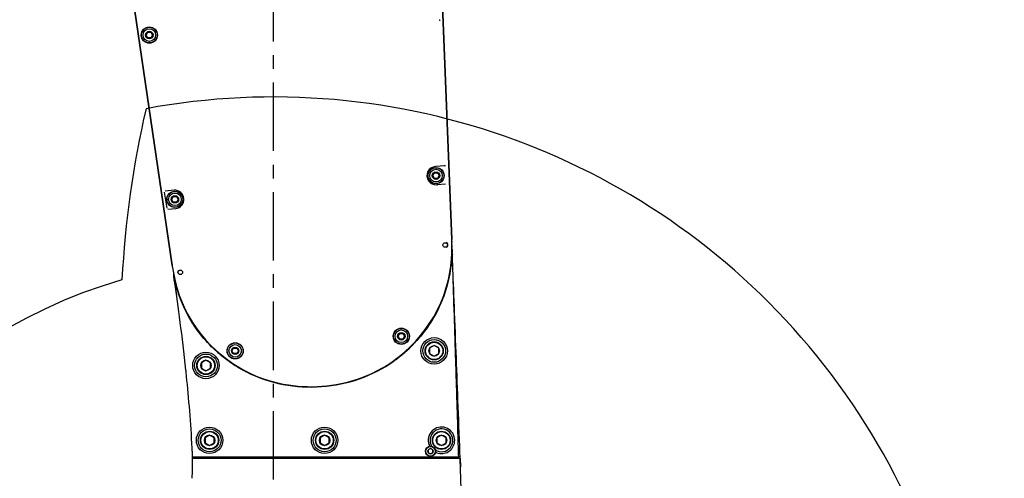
# Model space of a CAD drawing. Header units: millimetres. Extents: x 7426 to 8300, y 124 to 421.
# Tile 128 of 135: x 8198 to 8225, y 362 to 374. Entities that reach past the tile are written whole.
import ezdxf

# ---------------------------------------------------------------- set-up
doc = ezdxf.new("R2010")
doc.units = ezdxf.units.MM
doc.linetypes.add('BANKLINE1', pattern=[5.5, 4, -1.5])
doc.linetypes.add('CENTER', pattern=[0.6, 0.375, -0.075, 0.075, -0.075])
doc.layers.add('00_COMPONENTS', color=7, linetype='BANKLINE1')
doc.layers.add('外形图', color=7, linetype='Continuous')
doc.styles.add('微软雅黑', font='msyh.ttc')
doc.dimstyles.new('尺寸标注_1_20比例', dxfattribs={"dimtxt": 2.1, "dimasz": 1.7, "dimexe": 0.5, "dimexo": 0.4, "dimgap": 0.5, "dimtad": 1, "dimdec": 1, "dimlfac": 20, "dimdsep": 46, "dimtxsty": '微软雅黑', "dimcen": 0.09, "dimadec": 0, "dimazin": 0, "dimtp": 0.01, "dimtm": 0.01, "dimtfac": 1, "dimtdec": 1, "dimtofl": 0, "dimtmove": 0, "dimatfit": 3, "dimfxl": 1, "dimtolj": 1, "dimarcsym": 0})

# ---------------------------------------------------------------- blocks, each defined once
blk = doc.blocks.new('*D1495')
at = {"layer": 'Defpoints', "color": 0}
for p in [(8207.638, 379.431), (8211.463, 353.181), (8233.253, 353.181)]:
    blk.add_point(p, dxfattribs=at)
at = {"layer": '外形图', "color": 0, "lineweight": -2, "ltscale": 20}
for p, q in [((8208.038, 379.431), (8233.753, 379.431)), ((8233.253, 377.731), (8233.253, 354.881)), ((8211.863, 353.181), (8233.753, 353.181))]:
    blk.add_line(p, q, dxfattribs=at)
at = {"layer": '外形图', "color": 0}
for points in [[(8233.536, 377.731), (8232.97, 377.731), (8233.253, 379.431)], [(8232.97, 354.881), (8233.536, 354.881), (8233.253, 353.181)]]:
    blk.add_solid(points, dxfattribs=at)
at = {"layer": '外形图', "color": 0, "insert": (8231.667, 366.306), "char_height": 2.1, "attachment_point": 5, "rotation": 90, "style": '微软雅黑'}
blk.add_mtext('\\A1;\\A1;525', dxfattribs=at)
blk = doc.blocks.new('*D1498')
at = {"layer": '00_COMPONENTS', "color": 0, "linetype": 'ByBlock', "lineweight": -2, "ltscale": 20}
for p, q in [((8204.563, 406.576), (8143.417, 406.576)), ((8143.917, 404.876), (8143.917, 329.881)), ((8205.291, 328.181), (8143.417, 328.181))]:
    blk.add_line(p, q, dxfattribs=at)
at = {"layer": '00_COMPONENTS', "color": 0}
for points in [[(8144.201, 404.876), (8143.634, 404.876), (8143.917, 406.576)], [(8143.634, 329.881), (8144.201, 329.881), (8143.917, 328.181)]]:
    blk.add_solid(points, dxfattribs=at)
at = {"layer": 'Defpoints', "color": 0}
for p in [(8204.963, 406.576), (8143.917, 328.181), (8205.691, 328.181)]:
    blk.add_point(p, dxfattribs=at)
at = {"layer": '00_COMPONENTS', "color": 0, "insert": (8142.326, 367.378), "char_height": 2.1, "attachment_point": 5, "rotation": 90, "style": '微软雅黑'}
blk.add_mtext('\\A1;\\A1;1567.9', dxfattribs=at)

msp = doc.modelspace()

# ---------------------------------------------------------------- linework, layer by layer
at = {"layer": '00_COMPONENTS', "linetype": 'ByBlock', "ltscale": 20}
for centre, radius, start, end in [((8204.9627, 353.1806), 53.3953, 29, 259), ((8204.9627, 353.1806), 19.1534, 337.58879, 100.501), ((8227.9214, 365.9069), 27.1453, 167, 177), ((8204.9627, 353.1806), 14.7429, 106.3464, 244.39404)]:
    msp.add_arc(centre, radius, start, end, dxfattribs=at)
at = {"layer": '外形图', "linetype": 'CENTER', "ltscale": 5}
msp.add_line((8204.9627, 346.8554), (8204.9627, 390.8076), dxfattribs=at)
at = {"layer": '外形图', "linetype": 'Continuous'}
for p, q in [((8209.409, 379.6037), (8209.8438, 368.4304)), ((8209.8438, 368.4304), (8209.409, 379.6037)), ((8200.5598, 378.7828), (8202.1877, 367.7201)), ((8202.1877, 367.7201), (8200.5598, 378.7828)), ((8201.4746, 374.0306), (8201.5187, 374.1069)), ((8201.5187, 373.9544), (8201.4746, 374.0306)), ((8201.5187, 374.1069), (8201.6067, 374.1069)), ((8201.6067, 374.1069), (8201.6507, 374.0306)), ((8201.6507, 374.0306), (8201.6067, 373.9544)), ((8201.6067, 373.9544), (8201.5187, 373.9544)), ((8209.3246, 370.1806), (8209.3687, 370.2569)), ((8209.3687, 370.2569), (8209.4567, 370.2569)), ((8209.6571, 370.4483), (8209.3952, 370.43)), ((8209.4567, 370.2569), (8209.5007, 370.1806)), ((8209.3687, 370.1044), (8209.3246, 370.1806)), ((8209.4567, 370.1044), (8209.3687, 370.1044)), ((8209.6746, 369.9483), (8209.4409, 369.932)), ((8209.5007, 370.1806), (8209.4567, 370.1044)), ((8201.9724, 369.7311), (8202.0381, 369.2851)), ((8202.2409, 369.7797), (8201.9978, 369.7584)), ((8202.1746, 369.5306), (8202.2187, 369.6069)), ((8202.2187, 369.4544), (8202.1746, 369.5306)), ((8202.2187, 369.6069), (8202.3067, 369.6069)), ((8202.3067, 369.4544), (8202.2187, 369.4544)), ((8202.3067, 369.6069), (8202.3507, 369.5306)), ((8202.3507, 369.5306), (8202.3067, 369.4544)), ((8202.0725, 369.263), (8202.2845, 369.2816)), ((8209.8453, 368.3853), (8209.8464, 368.3569)), ((8209.8453, 368.3853), (8209.8454, 368.3827)), ((8209.8472, 368.3083), (8209.8471, 368.3057)), ((8209.8477, 368.288), (8209.8477, 368.2833)), ((8209.848, 368.263), (8209.8481, 368.2374)), ((8209.8481, 368.2374), (8209.8481, 368.2118)), ((8209.857, 368.1018), (8209.8536, 368.1888)), ((8209.8547, 368.1604), (8209.8555, 368.1405)), ((8209.8555, 368.1405), (8209.8562, 368.1217)), ((8209.8571, 368.0782), (8209.8555, 368.1227)), ((8209.8562, 368.1217), (8209.8573, 368.0951)), ((8209.8586, 368.062), (8209.857, 368.1018)), ((8209.8603, 367.9846), (8209.8571, 368.0782)), ((8209.8573, 368.0951), (8209.8574, 368.0915)), ((8209.8574, 368.0915), (8209.8579, 368.0783)), ((8209.8591, 368.0471), (8209.8601, 368.0239)), ((8209.8621, 367.9356), (8209.8603, 367.9846)), ((8209.863, 367.948), (8209.8619, 367.9774)), ((8202.1967, 367.6617), (8202.213, 367.5647)), ((8202.213, 367.5647), (8202.2593, 367.3369)), ((8202.2235, 367.4789), (8202.2353, 367.3983)), ((8202.2366, 367.391), (8202.23, 367.4357)), ((8202.2419, 367.3529), (8202.2471, 367.3175)), ((8208.3746, 365.7806), (8208.4187, 365.8569)), ((8208.4187, 365.7044), (8208.3746, 365.7806)), ((8208.4187, 365.8569), (8208.5067, 365.8569)), ((8208.5067, 365.7044), (8208.4187, 365.7044)), ((8208.5067, 365.8569), (8208.5507, 365.7806)), ((8208.5507, 365.7806), (8208.5067, 365.7044)), ((8203.8246, 365.3806), (8203.8687, 365.4569)), ((8203.8687, 365.3044), (8203.8246, 365.3806)), ((8203.8687, 365.4569), (8203.9567, 365.4569)), ((8203.9567, 365.4569), (8204.0007, 365.3806)), ((8204.0007, 365.3806), (8203.9567, 365.3044)), ((8209.3627, 365.5236), (8209.2388, 365.4521)), ((8209.2388, 365.4521), (8209.2388, 365.3091)), ((8209.4865, 365.4521), (8209.3627, 365.5236)), ((8209.4865, 365.3091), (8209.4865, 365.4521)), ((8209.9643, 365.3415), (8209.9583, 365.4975)), ((8203.1127, 365.1236), (8202.9888, 365.0521)), ((8203.2365, 365.0521), (8203.1127, 365.1236)), ((8203.9567, 365.3044), (8203.8687, 365.3044)), ((8208.2019, 365.0746), (8208.3075, 365.1502)), ((8209.2388, 365.3091), (8209.3627, 365.2376)), ((8209.3627, 365.2376), (8209.4865, 365.3091)), ((8202.9888, 365.0521), (8202.9888, 364.9091)), ((8202.9888, 364.9091), (8203.1127, 364.8376)), ((8203.1127, 364.8376), (8203.2365, 364.9091)), ((8203.2365, 364.9091), (8203.2365, 365.0521)), ((8204.1702, 364.8437), (8204.2924, 364.7814)), ((8202.58, 364.7009), (8202.5774, 364.7257)), ((8202.5812, 364.6884), (8202.58, 364.7009)), ((8206.1788, 364.4019), (8206.3933, 364.418)), ((8203.2127, 363.0736), (8203.0888, 363.0021)), ((8203.0888, 363.0021), (8203.0888, 362.8591)), ((8203.3365, 363.0021), (8203.2127, 363.0736)), ((8203.3365, 362.8591), (8203.3365, 363.0021)), ((8206.3627, 363.0736), (8206.2388, 363.0021)), ((8206.2388, 363.0021), (8206.2388, 362.8591)), ((8206.4865, 363.0021), (8206.3627, 363.0736)), ((8206.4865, 362.8591), (8206.4865, 363.0021)), ((8209.5627, 363.0736), (8209.4388, 363.0021)), ((8209.4388, 363.0021), (8209.4388, 362.8591)), ((8209.6865, 363.0021), (8209.5627, 363.0736)), ((8209.6865, 362.8591), (8209.6865, 363.0021)), ((8203.0888, 362.8591), (8203.2127, 362.7876)), ((8203.2127, 362.7876), (8203.3365, 362.8591)), ((8206.2388, 362.8591), (8206.3627, 362.7876)), ((8206.3627, 362.7876), (8206.4865, 362.8591)), ((8209.2627, 362.7024), (8209.2005, 362.6665)), ((8209.2005, 362.6665), (8209.2005, 362.5948)), ((8209.3248, 362.6665), (8209.2627, 362.7024)), ((8209.3248, 362.5948), (8209.3248, 362.6665)), ((8209.4388, 362.8591), (8209.5627, 362.7876)), ((8209.5627, 362.7876), (8209.6865, 362.8591)), ((8210.0735, 362.4306), (8202.7449, 362.4306)), ((8202.7482, 362.4806), (8210.0349, 362.4806)), ((8209.2005, 362.5948), (8209.2627, 362.5589)), ((8209.2627, 362.5589), (8209.3248, 362.5948)), ((8210.0349, 362.4806), (8210.033, 362.5462)), ((8210.0716, 362.482), (8210.0678, 362.5848)), ((8210.0735, 362.4306), (8210.0716, 362.482)), ((8210.0735, 362.4306), (8210.0818, 362.2028))]:
    msp.add_line(p, q, dxfattribs=at)
for points in [[(8209.6571, 370.4483), (8209.6591, 370.4487), (8209.6611, 370.4495), (8209.6629, 370.4508), (8209.6644, 370.4524), (8209.6656, 370.4542), (8209.6666, 370.4563), (8209.6673, 370.4587), (8209.6676, 370.4612), (8209.6676, 370.4637)], [(8209.4309, 369.9314), (8209.4327, 369.9313), (8209.4345, 369.9307)], [(8209.4345, 369.9307), (8209.4362, 369.9296), (8209.4378, 369.9281), (8209.4392, 369.9262), (8209.4404, 369.924), (8209.4412, 369.9217), (8209.4417, 369.9192), (8209.4419, 369.9167)], [(8208.8557, 365.6441), (8208.9911, 365.7996), (8209.119, 365.9634), (8209.2388, 366.1352), (8209.3499, 366.3147), (8209.452, 366.5023), (8209.5442, 366.6979), (8209.6256, 366.901), (8209.6953, 367.1122), (8209.7523, 367.3308), (8209.796, 367.5562), (8209.8262, 367.7884), (8209.8431, 368.0268)], [(8202.2593, 367.3369), (8202.3154, 367.1171), (8202.3815, 366.9068), (8202.4577, 366.706), (8202.5441, 366.5133), (8202.6402, 366.3292), (8202.7451, 366.1541), (8202.859, 365.9865), (8202.981, 365.8264), (8203.1104, 365.6742), (8203.2481, 365.5285), (8203.3937, 365.3897), (8203.5469, 365.2583)], [(8208.3075, 365.1502), (8208.4052, 365.2254), (8208.5622, 365.3567), (8208.7126, 365.4965), (8208.8557, 365.6441)], [(8203.5469, 365.2583), (8203.709, 365.1333), (8203.8805, 365.0152)], [(8206.3933, 364.418), (8206.6067, 364.4451), (8206.8185, 364.4833), (8207.028, 364.533), (8207.2348, 364.5942), (8207.438, 364.6673), (8207.6368, 364.7522), (8207.8307, 364.8488), (8208.0192, 364.9564), (8208.2019, 365.0746)], [(8203.8805, 365.0152), (8204.0604, 364.9049), (8204.1702, 364.8437)], [(8204.2924, 364.7814), (8204.4906, 364.6918), (8204.6931, 364.6135), (8204.8993, 364.5471), (8205.1086, 364.4928), (8205.3204, 364.4508), (8205.534, 364.4211), (8205.7486, 364.4032), (8205.9637, 364.3969), (8206.1788, 364.4019)]]:
    msp.add_lwpolyline(points, dxfattribs=at)
for centre, radius in [((8201.5627, 374.0306), 0.2225), ((8201.5627, 374.0306), 0.22), ((8201.5627, 374.0306), 0.2157), ((8201.5627, 374.0306), 0.1725), ((8201.5627, 374.0306), 0.1026), ((8209.4127, 370.1806), 0.2225), ((8209.4127, 370.1806), 0.22), ((8209.4127, 370.1806), 0.2157), ((8209.4127, 370.1806), 0.1725), ((8209.4127, 370.1806), 0.1026), ((8202.2627, 369.5306), 0.2225), ((8202.2627, 369.5306), 0.22), ((8202.2627, 369.5306), 0.2157), ((8202.2627, 369.5306), 0.1725), ((8202.2627, 369.5306), 0.1026), ((8209.6627, 368.2806), 0.0625), ((8202.4127, 367.5306), 0.0625), ((8208.4627, 365.7806), 0.2225), ((8208.4627, 365.7806), 0.22), ((8208.4627, 365.7806), 0.2157), ((8208.4627, 365.7806), 0.1725), ((8208.4627, 365.7806), 0.1026), ((8203.9127, 365.3806), 0.2225), ((8203.9127, 365.3806), 0.22), ((8209.3627, 365.3806), 0.3625), ((8209.3627, 365.3806), 0.3125), ((8209.3627, 365.3806), 0.25), ((8209.3627, 365.3806), 0.2375), ((8203.1127, 364.9806), 0.3625), ((8203.9127, 365.3806), 0.2157), ((8203.9127, 365.3806), 0.1725), ((8203.9127, 365.3806), 0.1026), ((8209.3627, 365.3806), 0.143), ((8203.1127, 364.9806), 0.3125), ((8203.1127, 364.9806), 0.25), ((8203.1127, 364.9806), 0.2375), ((8203.1127, 364.9806), 0.143), ((8203.2127, 362.9306), 0.3625), ((8203.2127, 362.9306), 0.3125), ((8203.2127, 362.9306), 0.25), ((8206.3627, 362.9306), 0.3625), ((8206.3627, 362.9306), 0.3125), ((8206.3627, 362.9306), 0.25), ((8209.5627, 362.9306), 0.25), ((8203.2127, 362.9306), 0.2375), ((8203.2127, 362.9306), 0.143), ((8206.3627, 362.9306), 0.2375), ((8206.3627, 362.9306), 0.143), ((8209.5627, 362.9306), 0.2375), ((8209.5627, 362.9306), 0.143), ((8209.2627, 362.6306), 0.1375), ((8209.2627, 362.6306), 0.1325), ((8209.2627, 362.6306), 0.0717)]:
    msp.add_circle(centre, radius, dxfattribs=at)
for centre, radius, start, end in [((8209.4127, 370.1806), 0.25, 94, 274.19266), ((8202.2627, 369.5306), 0.25, 275, 95), ((8204.0143, 368.2718), 5.683, 0.61611, 0.76266), ((8209.6627, 368.2806), 0.075, 297.07727, 62.96282), ((8204.7993, 368.234), 5.0483, 1.71746, 2.22864), ((8204.8085, 368.2343), 5.0391, 1.45629, 1.6874), ((8204.3573, 368.2182), 5.4909, 1.05055, 1.34173), ((8204.635, 368.2233), 5.2132, 0.74366, 1.05055), ((8205.2867, 368.2298), 4.5614, 0.7314, 1.00409), ((8205.4182, 368.2739), 4.279, 359.19574, 359.39051), ((8205.1847, 368.2117), 4.6632, 356.91318, 357.71873), ((8204.6719, 368.2253), 5.1761, 357.80804, 0.30253), ((8205.0855, 368.2158), 4.7625, 357.7167, 357.93488), ((8205.0357, 368.2176), 4.8123, 357.93497, 358.20558), ((8204.9689, 368.2197), 4.8792, 358.2058, 358.56878), ((8204.8511, 368.2225), 4.997, 358.57014, 359.26431), ((8204.8862, 368.2265), 4.9619, 0.42102, 0.74366), ((8204.6461, 368.2285), 5.2019, 0.26628, 0.60413), ((8204.7237, 368.2243), 5.1244, 359.26305, 359.64534), ((8204.6493, 368.2248), 5.1988, 359.64494, 359.8573), ((8209.6215, 367.9676), 0.2406, 6.01639, 7.75757), ((8209.6265, 367.9681), 0.2356, 2.2616, 6.02405), ((7352.3733, 338.5596), 857.9918, 1.7926323, 1.9620772), ((8207.2841, 368.4701), 5.1512, 188.37853, 189.02872), ((8207.4852, 368.4976), 5.3539, 190.69457, 190.90679), ((8206.9248, 368.4504), 4.644, 190.72934, 190.91828), ((8207.3246, 368.4664), 5.1903, 190.90405, 191.66027), ((8202.5809, 367.4023), 0.3426, 186.54812, 188.29284), ((8207.1151, 368.4233), 4.9764, 191.66134, 192.2924), ((8206.9567, 368.3888), 4.8143, 192.29302, 192.83027), ((8206.6933, 368.328), 4.544, 192.81954, 194.53313), ((8205.9908, 368.26), 3.6908, 192.28258, 192.52048), ((8205.9492, 368.3159), 3.9568, 307.00981, 317.77297), ((8205.9813, 368.2839), 3.9118, 315.98908, 317.25595), ((8205.9908, 368.2751), 3.8987, 317.25646, 317.62935), ((8205.9941, 368.272), 3.8943, 317.62938, 317.80586), ((8205.9966, 368.2698), 3.8909, 317.80586, 318.04284), ((8205.9822, 368.2488), 3.8657, 228.89969, 231.24494), ((8205.9302, 368.337), 3.9855, 309.32197, 311.19673), ((8205.9353, 368.3312), 3.9778, 311.1972, 311.54048), ((8205.9404, 368.3254), 3.97, 311.54012, 312.93411), ((8205.9484, 368.3168), 3.9582, 312.9344, 313.69494), ((8205.9587, 368.3061), 3.9435, 313.69446, 315.21677), ((8205.9702, 368.2946), 3.9271, 315.21729, 315.98941), ((8206.0154, 368.292), 3.9199, 231.22975, 238.47354), ((8205.9939, 368.2632), 3.8843, 231.24342, 231.58733), ((8206.0012, 368.2725), 3.8961, 231.58788, 233.01205), ((8206.0087, 368.2824), 3.9085, 233.01161, 233.58665), ((8206.0157, 368.2919), 3.9203, 233.5871, 235.05423), ((8206.0224, 368.3015), 3.9321, 235.05389, 235.77084), ((8206.1972, 367.9868), 3.5451, 305.2742, 305.50598), ((8205.9227, 368.3502), 4.0002, 305.66744, 307.01642), ((8206.2392, 367.9283), 3.4731, 305.50284, 306.66511), ((8206.2813, 367.8715), 3.4025, 306.66824, 306.93133), ((8205.9252, 368.3431), 3.9934, 306.94932, 307.54729), ((8205.9255, 368.3428), 3.993, 307.54725, 308.8727), ((8205.9268, 368.3411), 3.9908, 308.87276, 309.32232), ((8156.0561, 359.9583), 46.765, 5.85109, 6.00973), ((8206.0303, 368.3131), 3.9461, 235.77117, 237.04327), ((8206.0361, 368.322), 3.9567, 237.04287, 237.44751), ((8206.0387, 368.3261), 3.9615, 237.44751, 237.88408), ((8206.0432, 368.3333), 3.97, 237.88435, 239.10649), ((8206.0412, 368.3326), 3.9681, 238.46278, 240.84892), ((8206.0468, 368.3393), 3.977, 239.10623, 239.49581), ((8206.0482, 368.3417), 3.9798, 239.4958, 239.86689), ((8206.0506, 368.3459), 3.9847, 239.86705, 241.08461), ((8206.0452, 368.3397), 3.9762, 240.84864, 242.28157), ((8206.0524, 368.3492), 3.9884, 241.08448, 241.54418), ((8205.7914, 367.8697), 3.4425, 241.56089, 241.82099), ((8205.8029, 367.8911), 3.4668, 241.82108, 242.15201), ((8205.8245, 367.9321), 3.5131, 242.15298, 242.91757), ((8206.0487, 368.3463), 3.9836, 242.28133, 242.75887), ((8205.8497, 367.9813), 3.5683, 242.91691, 243.4214), ((8209.5627, 362.9306), 0.3625, 15.9484, 207.00832), ((8209.5627, 362.9306), 0.3125, 237.58893, 212.40432), ((8209.5627, 362.9306), 0.3625, 346.22569, 15.9484), ((8209.5627, 362.9306), 0.3625, 243.01704, 346.22569), ((8189.687, 362.3539), 13.0581, 357.96254, 0.33688), ((8186.9283, 362.3469), 15.8168, 0.48414, 1.03283), ((8187.7373, 362.3546), 15.0078, 0.29028, 0.48084), ((7190.486, 324.7931), 1020.2819, 1.8610698, 2.1140854)]:
    msp.add_arc(centre, radius, start, end, dxfattribs=at)
for points, knots in [([(8209.5011, 374.4459), (8209.5043, 374.446), (8209.5114, 374.4423), (8209.5139, 374.4351), (8209.5141, 374.4314)], [0, 0, 0, 0, 0.4610221, 1, 1, 1, 1]), ([(8208.8791, 365.6566), (8209.1704, 365.9779), (8209.6546, 366.723), (8209.8271, 367.5942), (8209.8442, 368.0273)], [0, 0, 0, 0, 0.5000704, 1, 1, 1, 1]), ([(8209.8412, 367.9606), (8209.8185, 367.5414), (8209.6394, 366.7011), (8209.1709, 365.9808), (8208.8901, 365.6684)], [0, 0, 0, 0, 0.4998325, 1, 1, 1, 1]), ([(8202.3619, 367.5859), (8202.356, 367.5805), (8202.3461, 367.568), (8202.3371, 367.5432), (8202.3374, 367.5231), (8202.3398, 367.5127), (8202.3402, 367.5112)], [0, 0, 0, 0, 0.315107, 0.6302139, 0.9453209, 1, 1, 1, 1]), ([(8203.5608, 365.2357), (8203.2369, 365.496), (8202.6639, 366.1238), (8202.355, 366.9148), (8202.2627, 367.3198)], [0, 0, 0, 0, 0.5000589, 1, 1, 1, 1]), ([(8203.4409, 365.3358), (8203.1641, 365.5773), (8202.6732, 366.1413), (8202.387, 366.8322), (8202.2947, 367.1877)], [0, 0, 0, 0, 0.5000773, 1, 1, 1, 1]), ([(8210.033, 362.5462), (8210.0249, 362.8156), (8210.0095, 363.3246), (8209.9871, 364.0557), (8209.966, 364.7374), (8209.9521, 365.1795), (8209.9452, 365.3995)], [0, 0, 0, 0, 0.2832514, 0.5351455, 0.7686454, 1, 1, 1, 1]), ([(8204.2252, 364.8045), (8204.5391, 364.6443), (8205.2162, 364.4105), (8206.2838, 364.358), (8207.3323, 364.5658), (8207.968, 364.8961), (8208.2551, 365.1005)], [0, 0, 0, 0, 0.2499577, 0.4999979, 0.750039, 1, 1, 1, 1]), ([(8208.2445, 365.0926), (8207.6803, 364.6935), (8206.3038, 364.2162), (8204.8712, 364.4808), (8204.2531, 364.79)], [0, 0, 0, 0, 0.4999707, 1, 1, 1, 1]), ([(8202.7482, 362.4806), (8202.7444, 362.5598), (8202.7047, 363.3383), (8202.6436, 364.0751), (8202.5812, 364.6884)], [0, 0, 0, 0, 0.1011036, 1, 1, 1, 1])]:
    msp.add_open_spline(points, degree=3, knots=knots, dxfattribs=at)
for points in [[(8209.8472, 368.3083), (8209.8471, 368.3246), (8209.8469, 368.3409), (8209.8463, 368.3572)], [(8209.9583, 365.4975), (8209.9183, 366.542), (8209.8844, 367.4045), (8209.863, 367.948)], [(8202.2579, 367.2455), (8202.2507, 367.2951), (8202.2435, 367.3436), (8202.2366, 367.391)], [(8202.2471, 367.3175), (8202.267, 367.1811), (8202.2863, 367.0478), (8202.3051, 366.9174)], [(8202.5641, 364.8545), (8202.4655, 365.7911), (8202.3512, 366.6069), (8202.2579, 367.2455)], [(8210.0678, 362.5848), (8210.0317, 363.5675), (8209.9962, 364.5084), (8209.9643, 365.3415)]]:
    msp.add_open_spline(points, degree=3, dxfattribs=at)

# ---------------------------------------------------------------- dimensions: what is measured, and where the dimension line sits
at = {"layer": '00_COMPONENTS', "linetype": 'ByBlock', "ltscale": 20}
dim = msp.add_linear_dim(base=(8143.9173, 328.1806), p1=(8204.9627, 406.5759), p2=(8205.6912, 328.1806), angle=90, text='\\A1;1567.9', dimstyle='尺寸标注_1_20比例', dxfattribs=at)
dim.commit()
dim.dimension.update_dxf_attribs({"geometry": '*D1498', "text_midpoint": (8142.326, 367.3783)})
at = {"layer": '外形图', "ltscale": 20}
dim = msp.add_linear_dim(base=(8233.253, 353.1806), p1=(8207.6379, 379.4306), p2=(8211.4632, 353.1806), angle=90, text='\\A1;525', dimstyle='尺寸标注_1_20比例', dxfattribs=at)
dim.commit()
dim.dimension.update_dxf_attribs({"geometry": '*D1495', "text_midpoint": (8231.6671, 366.3056)})

doc.saveas('drawing.dxf')
